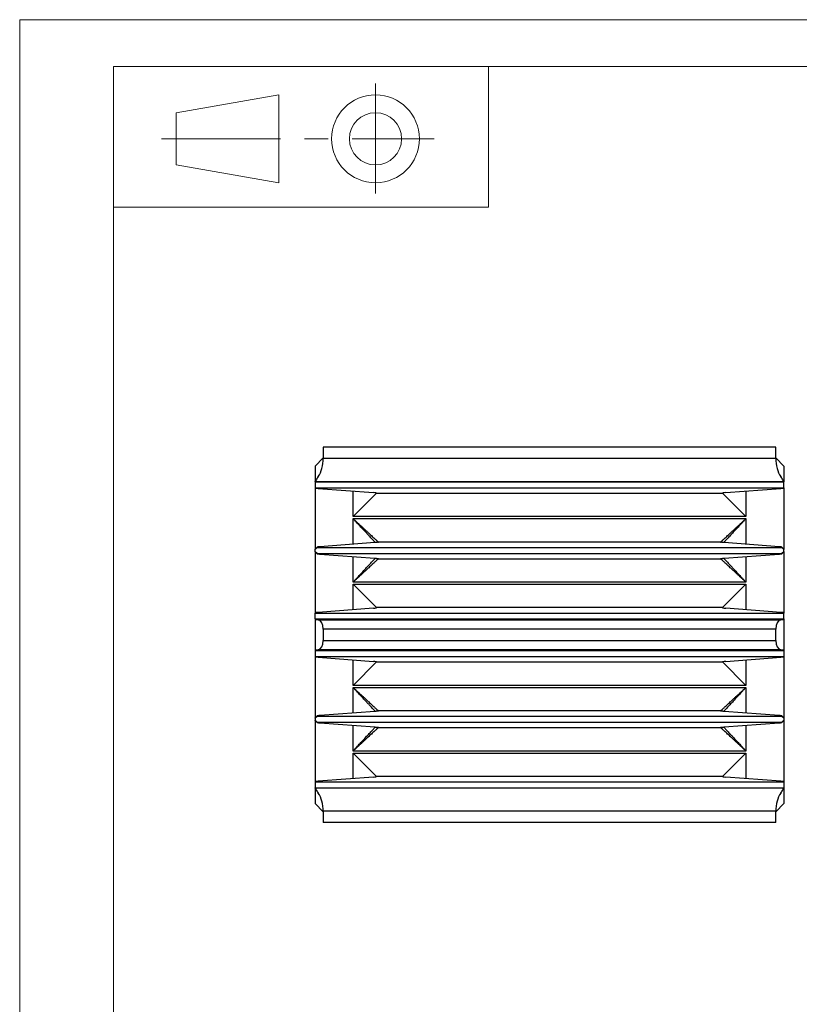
# Model space of a CAD drawing. Header units: millimetres. Extents: x 0 to 297, y 0 to 210.
# Tile 2 of 5: x 0 to 83, y 105 to 210. Entities that reach past the tile are written whole.
import ezdxf

# ---------------------------------------------------------------- set-up
doc = ezdxf.new("R2010")
doc.units = ezdxf.units.MM
doc.linetypes.add('CENTERX2', pattern=[20.32, 12.7, -2.54, 2.54, -2.54])

msp = doc.modelspace()

# ---------------------------------------------------------------- linework, layer by layer
at = {"color": 7, "linetype": 'Continuous', "lineweight": 18}
for p, q in [((0, 210), (297, 210)), ((0, 210), (0, 0)), ((10, 205), (292, 205)), ((10, 205), (10, 5)), ((10, 205), (50, 205)), ((10, 205), (10, 189.99447)), ((50, 205), (50, 189.99447)), ((16.70221, 200.08496), (27.63667, 201.9866)), ((27.63667, 201.9866), (27.63667, 192.61421)), ((16.70221, 194.51585), (16.70221, 200.08496)), ((27.63667, 192.61421), (16.70221, 194.51585)), ((10, 189.99447), (50, 189.99447))]:
    msp.add_line(p, q, dxfattribs=at)
at = {"color": 7, "linetype": 'CENTERX2', "lineweight": 18}
for p, q in [((37.95989, 203.20909), (37.95989, 191.45964)), ((15.14014, 197.3004), (44.20815, 197.3004))]:
    msp.add_line(p, q, dxfattribs=at)
at = {"color": 7, "linetype": 'Continuous', "lineweight": 25}
for p, q in [((80.65545, 164.4037), (32.3875, 164.4037)), ((32.3875, 164.4037), (32.3875, 163.22797)), ((80.65545, 163.22797), (80.65545, 164.4037)), ((32.3875, 163.26972), (31.52147, 162.4037)), ((32.3875, 163.22797), (80.65545, 163.22797)), ((81.52147, 162.4037), (80.65545, 163.26972)), ((31.52147, 162.4037), (31.52147, 160.74986)), ((81.52147, 162.4037), (81.52147, 160.74986)), ((31.52147, 160.73035), (31.52147, 160.74986)), ((81.52147, 160.73035), (31.52147, 160.73035)), ((31.52147, 160.73035), (31.52147, 160.71681)), ((31.52147, 160.71681), (31.52147, 160.09059)), ((31.52147, 160.71681), (81.52147, 160.71681)), ((81.52147, 160.74986), (81.52147, 160.73035)), ((81.52147, 160.73035), (81.52147, 160.71681)), ((81.52147, 160.09059), (81.52147, 160.71681)), ((31.52147, 160.09059), (81.52147, 160.09059)), ((31.52147, 160.09059), (31.52147, 160.06738)), ((31.52147, 160.06738), (31.52147, 153.53983)), ((31.85641, 160.01269), (37.72799, 159.56776)), ((75.31496, 159.56776), (81.18654, 160.01269)), ((81.52147, 160.09059), (81.52147, 160.06738)), ((81.52147, 160.06738), (81.52147, 153.53983)), ((38.06053, 159.50829), (35.56292, 157.01068)), ((38.06053, 159.50829), (74.98241, 159.50829)), ((77.48002, 157.01068), (74.98241, 159.50829)), ((77.48002, 157.01068), (35.56292, 157.01068)), ((35.56292, 156.79672), (77.48002, 156.79672)), ((31.52147, 153.53983), (31.72147, 153.73963)), ((31.52147, 153.53983), (31.53461, 153.54384)), ((31.52147, 153.50423), (31.52147, 153.53983)), ((31.52147, 153.30317), (31.52147, 153.50423)), ((31.52147, 153.26757), (31.52147, 153.30317)), ((31.72367, 153.74403), (31.52349, 153.54387)), ((31.72147, 153.73963), (31.72147, 153.71681)), ((31.72147, 153.71681), (81.32147, 153.71681)), ((37.90119, 154.23488), (32.02961, 153.78995)), ((74.7826, 154.2991), (38.26034, 154.2991)), ((81.01333, 153.78995), (75.14175, 154.23488)), ((81.51945, 153.54387), (81.31927, 153.74403)), ((81.32147, 153.71681), (81.32147, 153.73963)), ((81.32147, 153.73963), (81.52147, 153.53983)), ((81.50834, 153.54384), (81.52147, 153.53983)), ((81.52147, 153.53983), (81.52147, 153.50423)), ((81.52147, 153.30317), (81.52147, 153.50423)), ((81.52147, 153.30317), (81.52147, 153.26757)), ((31.72147, 153.06776), (31.52147, 153.26757)), ((31.53461, 153.26356), (31.52147, 153.26757)), ((31.52147, 153.26757), (31.52147, 146.74002)), ((31.52349, 153.26353), (31.72367, 153.06337)), ((31.72147, 153.09059), (81.32147, 153.09059)), ((31.72147, 153.09059), (31.72147, 153.06776)), ((32.02961, 153.01745), (37.90119, 152.57252)), ((38.26034, 152.50829), (74.7826, 152.50829)), ((75.14175, 152.57252), (81.01333, 153.01745)), ((81.31927, 153.06337), (81.51945, 153.26353)), ((81.52147, 153.26757), (81.32147, 153.06776)), ((81.32147, 153.06776), (81.32147, 153.09059)), ((81.52147, 153.26757), (81.50834, 153.26356)), ((81.52147, 153.26757), (81.52147, 146.74002)), ((77.48002, 150.01068), (35.56292, 150.01068)), ((35.56292, 149.79672), (38.06053, 147.2991)), ((35.56292, 149.79672), (77.48002, 149.79672)), ((74.98241, 147.2991), (77.48002, 149.79672)), ((37.72799, 147.23964), (31.85641, 146.7947)), ((74.98241, 147.2991), (38.06053, 147.2991)), ((81.18654, 146.7947), (75.31496, 147.23964)), ((31.52147, 146.74002), (31.52147, 146.71681)), ((31.52147, 146.09059), (31.52147, 146.71681)), ((31.52147, 146.71681), (81.52147, 146.71681)), ((31.52147, 146.09059), (81.52147, 146.09059)), ((31.52147, 146.09059), (31.52147, 146.06738)), ((31.52147, 146.06738), (31.52147, 142.74002)), ((31.83579, 146.01429), (81.20716, 146.01429)), ((81.52147, 146.74002), (81.52147, 146.71681)), ((81.52147, 146.09059), (81.52147, 146.71681)), ((81.52147, 146.09059), (81.52147, 146.06738)), ((81.52147, 146.06738), (81.52147, 142.74002)), ((80.65545, 145.01524), (32.3875, 145.01524)), ((32.3875, 145.01524), (32.3875, 143.79216)), ((80.65545, 143.79216), (80.65545, 145.01524)), ((32.3875, 143.79216), (80.65545, 143.79216)), ((31.52147, 142.74002), (31.52147, 142.71681)), ((31.52147, 142.71681), (81.52147, 142.71681)), ((31.52147, 142.71681), (31.52147, 142.09059)), ((31.52147, 142.09059), (81.52147, 142.09059)), ((31.52147, 142.09059), (31.52147, 142.06738)), ((31.52147, 142.06738), (31.52147, 135.53983)), ((81.20716, 142.79311), (31.83579, 142.79311)), ((31.85641, 142.01269), (37.72799, 141.56776)), ((75.31496, 141.56776), (81.18654, 142.01269)), ((81.52147, 142.74002), (81.52147, 142.71681)), ((81.52147, 142.71681), (81.52147, 142.09059)), ((81.52147, 142.09059), (81.52147, 142.06738)), ((81.52147, 142.06738), (81.52147, 135.53983)), ((38.06053, 141.50829), (35.56292, 139.01068)), ((38.06053, 141.50829), (74.98241, 141.50829)), ((77.48002, 139.01068), (74.98241, 141.50829)), ((77.48002, 139.01068), (35.56292, 139.01068)), ((35.56292, 138.79672), (77.48002, 138.79672)), ((31.52147, 135.53983), (31.72147, 135.73963)), ((31.52147, 135.53983), (31.53461, 135.54384)), ((31.52147, 135.50423), (31.52147, 135.53983)), ((31.52147, 135.50423), (31.52147, 135.30317)), ((31.72367, 135.74403), (31.52349, 135.54387)), ((31.72147, 135.73963), (31.72147, 135.71681)), ((31.72147, 135.71681), (81.32147, 135.71681)), ((37.90119, 136.23488), (32.02961, 135.78995)), ((74.7826, 136.2991), (38.26034, 136.2991)), ((81.01333, 135.78995), (75.14175, 136.23488)), ((81.51945, 135.54387), (81.31927, 135.74403)), ((81.32147, 135.73963), (81.52147, 135.53983)), ((81.32147, 135.71681), (81.32147, 135.73963)), ((81.50834, 135.54384), (81.52147, 135.53983)), ((81.52147, 135.53983), (81.52147, 135.50423)), ((81.52147, 135.50423), (81.52147, 135.30317)), ((31.52147, 135.26757), (31.52147, 135.30317)), ((31.72147, 135.06776), (31.52147, 135.26757)), ((31.53461, 135.26356), (31.52147, 135.26757)), ((31.52147, 135.26757), (31.52147, 128.74002)), ((31.52349, 135.26353), (31.72367, 135.06337)), ((31.72147, 135.09059), (81.32147, 135.09059)), ((31.72147, 135.09059), (31.72147, 135.06776)), ((32.02961, 135.01745), (37.90119, 134.57252)), ((38.26034, 134.50829), (74.7826, 134.50829)), ((75.14175, 134.57252), (81.01333, 135.01745)), ((81.31927, 135.06337), (81.51945, 135.26353)), ((81.52147, 135.26757), (81.32147, 135.06776)), ((81.32147, 135.06776), (81.32147, 135.09059)), ((81.52147, 135.26757), (81.50834, 135.26356)), ((81.52147, 135.30317), (81.52147, 135.26757)), ((81.52147, 135.26757), (81.52147, 128.74002)), ((77.48002, 132.01068), (35.56292, 132.01068)), ((35.56292, 131.79672), (38.06053, 129.2991)), ((35.56292, 131.79672), (77.48002, 131.79672)), ((74.98241, 129.2991), (77.48002, 131.79672)), ((37.72799, 129.23964), (31.85641, 128.7947)), ((74.98241, 129.2991), (38.06053, 129.2991)), ((81.18654, 128.7947), (75.31496, 129.23964)), ((31.52147, 128.74002), (31.52147, 128.71681)), ((31.52147, 128.71681), (81.52147, 128.71681)), ((31.52147, 128.71681), (31.52147, 128.09059)), ((81.52147, 128.74002), (81.52147, 128.71681)), ((81.52147, 128.71681), (81.52147, 128.09059)), ((31.52147, 128.09059), (81.52147, 128.09059)), ((31.52147, 128.09059), (31.52147, 128.07704)), ((31.52147, 128.07704), (81.52147, 128.07704)), ((31.52147, 128.05754), (31.52147, 128.07704)), ((31.52147, 128.05754), (31.52147, 126.4037)), ((81.52147, 128.09059), (81.52147, 128.07704)), ((81.52147, 128.07704), (81.52147, 128.05754)), ((81.52147, 128.05754), (81.52147, 126.4037)), ((31.52147, 126.4037), (32.3875, 125.53767)), ((80.65545, 125.53767), (81.52147, 126.4037)), ((80.65545, 125.57943), (32.3875, 125.57943)), ((32.3875, 125.57943), (32.3875, 124.4037)), ((80.65545, 124.4037), (80.65545, 125.57943)), ((80.65545, 124.4037), (32.3875, 124.4037))]:
    msp.add_line(p, q, dxfattribs=at)
at = {"color": 1, "linetype": 'Continuous', "lineweight": 25}
for p, q in [((35.56292, 157.01068), (35.56292, 159.73182)), ((77.48002, 159.73182), (77.48002, 157.01068)), ((35.56292, 154.05769), (35.56292, 156.79672)), ((77.48002, 156.79672), (77.48002, 154.05769)), ((35.56292, 150.01068), (35.56292, 152.74971)), ((77.48002, 152.74971), (77.48002, 150.01068)), ((35.56292, 147.07557), (35.56292, 149.79672)), ((77.48002, 149.79672), (77.48002, 147.07557)), ((35.56292, 139.01068), (35.56292, 141.73182)), ((77.48002, 141.73182), (77.48002, 139.01068)), ((35.56292, 136.05769), (35.56292, 138.79672)), ((77.48002, 138.79672), (77.48002, 136.05769)), ((35.56292, 132.01068), (35.56292, 134.74971)), ((77.48002, 134.74971), (77.48002, 132.01068)), ((35.56292, 129.07557), (35.56292, 131.79672)), ((77.48002, 131.79672), (77.48002, 129.07557))]:
    msp.add_line(p, q, dxfattribs=at)
at = {"color": 7, "linetype": 'Continuous', "lineweight": 18}
for radius in [4.6862, 2.78455]:
    msp.add_circle((37.95989, 197.3004), radius, dxfattribs=at)
at = {"color": 7, "linetype": 'Continuous', "lineweight": 25}
for centre, major_axis, ratio, start_param, end_param in [((30.94412, 163.22797), (0, 2.5), 0.577350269, 3.825789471, 4.71238898), ((82.09882, 163.22797), (0, 2.5), 0.577350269, 1.570796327, 2.457395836), ((34.02147, 160.06738), (2.5, 0), 0.04375, 3.141592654, 3.665191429), ((79.02147, 160.06738), (2.5, 0), 0.04375, 5.759586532, 6.283185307), ((35.56292, 159.51307), (2.5, 0), 0.04375, 6.239463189, 6.806784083), ((77.48002, 159.51307), (2.5, 0), 0.04375, 2.617993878, 3.185314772), ((31.40806, 153.4037), (0.31334, 0.31334), 0.021864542, 5.060792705, 6.261324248), ((31.40806, 153.4037), (0.31334, -0.31334), 0.021864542, 0.021861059, 1.222392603), ((81.63488, 153.4037), (-0.31334, 0.31334), 0.021864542, 0.021861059, 1.222392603), ((81.63488, 153.4037), (0.31334, 0.31334), 0.021864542, 1.919200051, 3.119731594), ((35.56292, 147.29432), (2.5, 0), 0.04375, 5.759586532, 6.326907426), ((77.48002, 147.29432), (2.5, 0), 0.04375, 3.097870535, 3.665191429), ((34.02147, 146.74002), (2.5, 0), 0.04375, 2.617993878, 3.141592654), ((34.02147, 146.06738), (2.5, 0), 0.04375, 3.141592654, 3.648450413), ((31.81015, 145.01524), (0, 1), 0.577350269, 4.71238898, 6.202972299), ((81.2328, 145.01524), (0, 1), 0.577350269, 0.080213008, 1.570796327), ((79.02147, 146.74002), (2.5, 0), 0.04375, 0, 0.523598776), ((79.02147, 146.06738), (2.5, 0), 0.04375, 5.776327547, 6.283185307), ((31.81015, 143.79216), (0, 1), 0.577350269, 3.221805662, 4.71238898), ((81.2328, 143.79216), (0, 1), 0.577350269, 1.570796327, 3.061379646), ((34.02147, 142.74002), (2.5, 0), 0.04375, 2.634734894, 3.141592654), ((34.02147, 142.06738), (2.5, 0), 0.04375, 3.141592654, 3.665191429), ((79.02147, 142.06738), (2.5, 0), 0.04375, 5.759586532, 6.283185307), ((79.02147, 142.74002), (2.5, 0), 0.04375, 0, 0.50685776), ((35.56292, 141.51307), (2.5, 0), 0.04375, 6.239463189, 6.806784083), ((77.48002, 141.51307), (2.5, 0), 0.04375, 2.617993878, 3.185314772), ((31.40806, 135.4037), (0.31334, 0.31334), 0.021864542, 5.060792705, 6.261324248), ((81.63488, 135.4037), (0.31334, -0.31334), 0.021864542, 3.163453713, 4.363985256), ((31.40806, 135.4037), (-0.31334, 0.31334), 0.021864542, 3.163453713, 4.363985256), ((81.63488, 135.4037), (0.31334, 0.31334), 0.021864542, 1.919200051, 3.119731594), ((35.56292, 129.29432), (2.5, 0), 0.04375, 5.759586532, 6.326907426), ((77.48002, 129.29432), (2.5, 0), 0.04375, 3.097870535, 3.665191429), ((34.02147, 128.74002), (2.5, 0), 0.04375, 2.617993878, 3.141592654), ((79.02147, 128.74002), (2.5, 0), 0.04375, 0, 0.523598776), ((30.94412, 125.57943), (0, 2.5), 0.577350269, 4.71238898, 5.59898849), ((82.09882, 125.57943), (0, 2.5), 0.577350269, 0.684196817, 1.570796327)]:
    msp.add_ellipse(centre, major_axis=major_axis, ratio=ratio, start_param=start_param, end_param=end_param, dxfattribs=at)
for points, knots in [([(31.85641, 161.29065), (31.75828, 161.15202), (31.6751, 161.034), (31.555, 160.84614), (31.52147, 160.78171), (31.52147, 160.74986)], [0, 0, 0, 0, 0.5, 0.5, 1, 1, 1, 1]), ([(81.52147, 160.74986), (81.52147, 160.78171), (81.48786, 160.84628), (81.36773, 161.03416), (81.28465, 161.15204), (81.18654, 161.29065)], [0, 0, 0, 0, 0.5, 0.5, 1, 1, 1, 1]), ([(37.9324, 154.23769), (37.90383, 154.26854), (37.82409, 154.35466), (37.64756, 154.54531), (37.45612, 154.75207), (37.27213, 154.95077), (37.04802, 155.19281), (36.78065, 155.48158), (36.5336, 155.74838), (36.31601, 155.98339), (36.13412, 156.17982), (35.94736, 156.38153), (35.75667, 156.58746), (35.62758, 156.72689), (35.56292, 156.79672)], [0, 0, 0, 0, 0.073677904, 0.205650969, 0.275552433, 0.348068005, 0.448287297, 0.552916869, 0.661729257, 0.727503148, 0.794041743, 0.860945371, 0.930362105, 1, 1, 1, 1]), ([(35.56292, 156.79672), (35.60586, 156.75696), (35.69169, 156.67749), (35.86273, 156.51912), (36.07473, 156.32282), (36.32484, 156.09123), (36.56807, 155.86603), (36.80221, 155.64922), (37.02516, 155.44279), (37.2349, 155.24859), (37.42953, 155.06838), (37.6073, 154.90377), (37.76659, 154.75628), (37.90594, 154.62725), (38.02406, 154.51788), (38.1045, 154.4434), (38.15682, 154.39496), (38.20045, 154.35456), (38.24182, 154.31625), (38.25421, 154.30478), (38.26034, 154.2991)], [0, 0, 0, 0, 0.036673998, 0.073302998, 0.146238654, 0.218465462, 0.289650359, 0.359481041, 0.427681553, 0.494013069, 0.558289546, 0.62038435, 0.680240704, 0.737881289, 0.793416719, 0.847051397, 0.873315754, 0.899111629, 0.950050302, 1, 1, 1, 1]), ([(74.7826, 154.2991), (74.78506, 154.30138), (74.79, 154.30596), (74.80518, 154.32001), (74.82605, 154.33934), (74.85311, 154.36439), (74.88615, 154.39498), (74.93842, 154.44339), (75.01889, 154.51789), (75.137, 154.62725), (75.27635, 154.75628), (75.43564, 154.90377), (75.61341, 155.06838), (75.80805, 155.24859), (76.01778, 155.44279), (76.24073, 155.64922), (76.47487, 155.86603), (76.71811, 156.09123), (76.96821, 156.32282), (77.18021, 156.51912), (77.35125, 156.67749), (77.43708, 156.75696), (77.48002, 156.79672)], [0, 0, 0, 0, 0.024893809, 0.049973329, 0.07530205, 0.10094161, 0.126728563, 0.152998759, 0.206630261, 0.262162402, 0.319799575, 0.379652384, 0.441743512, 0.506016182, 0.572343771, 0.640540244, 0.710366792, 0.781547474, 0.853770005, 0.926701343, 0.963328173, 1, 1, 1, 1]), ([(77.48002, 156.79672), (77.41538, 156.7269), (77.28629, 156.58749), (77.09561, 156.38157), (76.90885, 156.17985), (76.72695, 155.98341), (76.46217, 155.69744), (76.12857, 155.33715), (75.7521, 154.93056), (75.44077, 154.59433), (75.21898, 154.35479), (75.13915, 154.26857), (75.11055, 154.23769)], [0, 0, 0, 0, 0.069649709, 0.139089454, 0.206015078, 0.27257954, 0.338382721, 0.499523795, 0.651973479, 0.794280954, 0.926297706, 1, 1, 1, 1]), ([(32.02961, 153.78995), (32.00537, 153.78803), (31.95684, 153.78418), (31.89221, 153.77788), (31.83964, 153.77171), (31.79459, 153.76509), (31.76262, 153.75897), (31.73892, 153.75247), (31.72432, 153.74622), (31.72242, 153.74183), (31.72147, 153.73963)], [0, 0, 0, 0, 0.1248604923, 0.2499750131, 0.392820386, 0.499969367, 0.6428244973, 0.7499792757, 0.8749891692, 1, 1, 1, 1]), ([(38.26034, 154.2991), (38.26162, 154.29725), (38.26419, 154.29353), (38.26037, 154.28794), (38.2494, 154.28144), (38.22666, 154.27405), (38.18778, 154.26585), (38.13566, 154.25778), (38.07068, 154.2499), (38.00587, 154.24351), (37.94823, 154.23853), (37.91689, 154.2361), (37.90119, 154.23488)], [0, 0, 0, 0, 0.0832864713, 0.1665696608, 0.2500354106, 0.3750366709, 0.5000351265, 0.6250296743, 0.7500192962, 0.8750031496, 0.9374291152, 1, 1, 1, 1]), ([(75.14175, 154.23488), (75.12099, 154.2365), (75.07947, 154.23975), (75.02393, 154.24478), (74.96507, 154.25077), (74.90728, 154.25778), (74.85516, 154.26585), (74.81628, 154.27405), (74.79072, 154.28236), (74.78085, 154.28933), (74.77939, 154.29492), (74.78153, 154.29771), (74.7826, 154.2991)], [0, 0, 0, 0, 0.0832682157, 0.1665362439, 0.249990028, 0.3749796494, 0.4999741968, 0.6249726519, 0.7499739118, 0.8749769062, 0.9374151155, 1, 1, 1, 1]), ([(81.32147, 153.73963), (81.32052, 153.74183), (81.31862, 153.74622), (81.30259, 153.75309), (81.27751, 153.75959), (81.24093, 153.7663), (81.19868, 153.7723), (81.14487, 153.77845), (81.08614, 153.78418), (81.0376, 153.78803), (81.01333, 153.78995)], [0, 0, 0, 0, 0.124886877, 0.250020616, 0.392878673, 0.500030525, 0.642880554, 0.75002488, 0.875015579, 1, 1, 1, 1]), ([(31.72147, 153.06776), (31.72242, 153.06557), (31.72432, 153.06118), (31.74035, 153.05431), (31.76543, 153.04781), (31.80201, 153.0411), (31.84426, 153.0351), (31.89807, 153.02895), (31.95681, 153.02322), (32.00535, 153.01937), (32.02961, 153.01745)], [0, 0, 0, 0, 0.124886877, 0.250020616, 0.392878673, 0.500030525, 0.642880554, 0.75002488, 0.875015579, 1, 1, 1, 1]), ([(35.56292, 150.01068), (35.62757, 150.0805), (35.75665, 150.21991), (35.94733, 150.42583), (36.13409, 150.62754), (36.31599, 150.82399), (36.58077, 151.10996), (36.91437, 151.47025), (37.29084, 151.87684), (37.60217, 152.21307), (37.82397, 152.45261), (37.9038, 152.53882), (37.9324, 152.56971)], [0, 0, 0, 0, 0.069649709, 0.139089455, 0.206015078, 0.27257954, 0.338382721, 0.499523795, 0.651973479, 0.794280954, 0.926297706, 1, 1, 1, 1]), ([(38.26034, 152.50829), (38.25788, 152.50601), (38.25294, 152.50144), (38.23776, 152.48739), (38.21689, 152.46806), (38.18984, 152.44301), (38.1568, 152.41242), (38.10452, 152.36401), (38.02406, 152.28951), (37.90594, 152.18015), (37.76659, 152.05112), (37.6073, 151.90362), (37.42953, 151.73902), (37.2349, 151.55881), (37.02516, 151.3646), (36.80221, 151.15818), (36.56807, 150.94137), (36.32484, 150.71616), (36.07473, 150.48458), (35.86273, 150.28828), (35.69169, 150.12991), (35.60586, 150.05044), (35.56292, 150.01068)], [0, 0, 0, 0, 0.024893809, 0.049973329, 0.07530205, 0.10094161, 0.126728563, 0.152998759, 0.206630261, 0.262162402, 0.319799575, 0.379652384, 0.441743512, 0.506016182, 0.572343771, 0.640540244, 0.710366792, 0.781547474, 0.853770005, 0.926701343, 0.963328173, 1, 1, 1, 1]), ([(37.90119, 152.57252), (37.92195, 152.5709), (37.96347, 152.56765), (38.01901, 152.56262), (38.07788, 152.55663), (38.13566, 152.54962), (38.18778, 152.54155), (38.22667, 152.53334), (38.25223, 152.52504), (38.26209, 152.51807), (38.26355, 152.51248), (38.26141, 152.50969), (38.26034, 152.50829)], [0, 0, 0, 0, 0.083268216, 0.166536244, 0.249990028, 0.374979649, 0.499974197, 0.624972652, 0.749973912, 0.874976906, 0.937415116, 1, 1, 1, 1]), ([(74.7826, 152.50829), (74.78132, 152.51015), (74.77876, 152.51387), (74.78258, 152.51946), (74.79354, 152.52596), (74.81628, 152.53334), (74.85516, 152.54155), (74.90728, 152.54962), (74.97227, 152.5575), (75.03707, 152.56389), (75.09471, 152.56887), (75.12606, 152.5713), (75.14175, 152.57252)], [0, 0, 0, 0, 0.083286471, 0.166569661, 0.250035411, 0.375036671, 0.500035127, 0.625029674, 0.750019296, 0.87500315, 0.937429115, 1, 1, 1, 1]), ([(77.48002, 150.01068), (77.43708, 150.05044), (77.35125, 150.12991), (77.18021, 150.28828), (76.96821, 150.48458), (76.71811, 150.71616), (76.47487, 150.94137), (76.24073, 151.15818), (76.01778, 151.3646), (75.80805, 151.55881), (75.61341, 151.73902), (75.43564, 151.90362), (75.27635, 152.05112), (75.137, 152.18014), (75.01888, 152.28951), (74.93844, 152.36399), (74.88612, 152.41244), (74.84249, 152.45284), (74.80113, 152.49115), (74.78874, 152.50262), (74.7826, 152.50829)], [0, 0, 0, 0, 0.036673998, 0.073302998, 0.146238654, 0.218465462, 0.289650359, 0.359481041, 0.427681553, 0.494013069, 0.558289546, 0.62038435, 0.680240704, 0.737881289, 0.793416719, 0.847051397, 0.873315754, 0.899111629, 0.950050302, 1, 1, 1, 1]), ([(75.11055, 152.56971), (75.13912, 152.53886), (75.21886, 152.45274), (75.39538, 152.26209), (75.58683, 152.05533), (75.77081, 151.85663), (75.99493, 151.61458), (76.26229, 151.32582), (76.50934, 151.05902), (76.72693, 150.82401), (76.90882, 150.62757), (77.09558, 150.42587), (77.28627, 150.21993), (77.41537, 150.08051), (77.48002, 150.01068)], [0, 0, 0, 0, 0.073677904, 0.205650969, 0.275552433, 0.348068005, 0.448287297, 0.552916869, 0.661729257, 0.727503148, 0.794041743, 0.860945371, 0.930362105, 1, 1, 1, 1]), ([(81.01333, 153.01745), (81.03757, 153.01937), (81.08611, 153.02322), (81.15074, 153.02952), (81.2033, 153.03569), (81.24835, 153.04231), (81.28033, 153.04843), (81.30403, 153.05493), (81.31863, 153.06118), (81.32052, 153.06557), (81.32147, 153.06776)], [0, 0, 0, 0, 0.124860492, 0.249975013, 0.392820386, 0.499969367, 0.642824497, 0.749979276, 0.874989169, 1, 1, 1, 1]), ([(37.9324, 136.23769), (37.90383, 136.26854), (37.82409, 136.35466), (37.64756, 136.54531), (37.45612, 136.75207), (37.27213, 136.95077), (37.04802, 137.19281), (36.78065, 137.48158), (36.5336, 137.74838), (36.31601, 137.98339), (36.13412, 138.17982), (35.94736, 138.38153), (35.75667, 138.58746), (35.62758, 138.72689), (35.56292, 138.79672)], [0, 0, 0, 0, 0.073677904, 0.205650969, 0.275552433, 0.348068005, 0.448287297, 0.552916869, 0.661729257, 0.727503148, 0.794041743, 0.860945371, 0.930362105, 1, 1, 1, 1]), ([(35.56292, 138.79672), (35.60586, 138.75696), (35.69169, 138.67749), (35.86273, 138.51912), (36.07473, 138.32282), (36.32484, 138.09123), (36.56807, 137.86603), (36.80221, 137.64922), (37.02516, 137.44279), (37.2349, 137.24859), (37.42953, 137.06838), (37.6073, 136.90377), (37.76659, 136.75628), (37.90594, 136.62725), (38.02406, 136.51788), (38.1045, 136.4434), (38.15682, 136.39496), (38.20045, 136.35456), (38.24182, 136.31625), (38.25421, 136.30478), (38.26034, 136.2991)], [0, 0, 0, 0, 0.036673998, 0.073302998, 0.146238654, 0.218465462, 0.289650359, 0.359481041, 0.427681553, 0.494013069, 0.558289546, 0.62038435, 0.680240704, 0.737881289, 0.793416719, 0.847051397, 0.873315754, 0.899111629, 0.950050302, 1, 1, 1, 1]), ([(74.7826, 136.2991), (74.78506, 136.30138), (74.79, 136.30596), (74.80518, 136.32001), (74.82605, 136.33934), (74.85311, 136.36439), (74.88615, 136.39498), (74.93842, 136.44339), (75.01889, 136.51789), (75.137, 136.62725), (75.27635, 136.75628), (75.43564, 136.90377), (75.61341, 137.06838), (75.80805, 137.24859), (76.01778, 137.44279), (76.24073, 137.64922), (76.47487, 137.86603), (76.71811, 138.09123), (76.96821, 138.32282), (77.18021, 138.51912), (77.35125, 138.67749), (77.43708, 138.75696), (77.48002, 138.79672)], [0, 0, 0, 0, 0.024893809, 0.049973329, 0.07530205, 0.10094161, 0.126728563, 0.152998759, 0.206630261, 0.262162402, 0.319799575, 0.379652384, 0.441743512, 0.506016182, 0.572343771, 0.640540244, 0.710366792, 0.781547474, 0.853770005, 0.926701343, 0.963328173, 1, 1, 1, 1]), ([(77.48002, 138.79672), (77.41538, 138.7269), (77.28629, 138.58749), (77.09561, 138.38157), (76.90885, 138.17985), (76.72695, 137.98341), (76.46217, 137.69744), (76.12857, 137.33715), (75.7521, 136.93056), (75.44077, 136.59433), (75.21898, 136.35479), (75.13915, 136.26857), (75.11055, 136.23769)], [0, 0, 0, 0, 0.069649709, 0.139089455, 0.206015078, 0.27257954, 0.338382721, 0.499523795, 0.651973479, 0.794280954, 0.926297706, 1, 1, 1, 1]), ([(32.02961, 135.78995), (32.00537, 135.78803), (31.95684, 135.78418), (31.89221, 135.77788), (31.83964, 135.77171), (31.79459, 135.76509), (31.76262, 135.75897), (31.73892, 135.75247), (31.72432, 135.74622), (31.72242, 135.74183), (31.72147, 135.73963)], [0, 0, 0, 0, 0.124860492, 0.249975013, 0.392820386, 0.499969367, 0.642824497, 0.749979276, 0.874989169, 1, 1, 1, 1]), ([(38.26034, 136.2991), (38.26162, 136.29725), (38.26419, 136.29353), (38.26037, 136.28794), (38.2494, 136.28144), (38.22666, 136.27405), (38.18778, 136.26585), (38.13566, 136.25778), (38.07068, 136.2499), (38.00587, 136.24351), (37.94823, 136.23853), (37.91689, 136.2361), (37.90119, 136.23488)], [0, 0, 0, 0, 0.083286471, 0.166569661, 0.250035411, 0.375036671, 0.500035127, 0.625029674, 0.750019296, 0.87500315, 0.937429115, 1, 1, 1, 1]), ([(75.14175, 136.23488), (75.12099, 136.2365), (75.07947, 136.23975), (75.02393, 136.24478), (74.96507, 136.25077), (74.90728, 136.25778), (74.85516, 136.26585), (74.81628, 136.27405), (74.79072, 136.28236), (74.78085, 136.28933), (74.77939, 136.29492), (74.78153, 136.29771), (74.7826, 136.2991)], [0, 0, 0, 0, 0.083268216, 0.166536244, 0.249990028, 0.374979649, 0.499974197, 0.624972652, 0.749973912, 0.874976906, 0.937415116, 1, 1, 1, 1]), ([(81.32147, 135.73963), (81.32052, 135.74183), (81.31862, 135.74622), (81.30259, 135.75309), (81.27751, 135.75959), (81.24093, 135.7663), (81.19868, 135.7723), (81.14487, 135.77845), (81.08614, 135.78418), (81.0376, 135.78803), (81.01333, 135.78995)], [0, 0, 0, 0, 0.124886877, 0.250020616, 0.392878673, 0.500030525, 0.642880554, 0.75002488, 0.875015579, 1, 1, 1, 1]), ([(31.72147, 135.06776), (31.72242, 135.06557), (31.72432, 135.06118), (31.74035, 135.05431), (31.76543, 135.04781), (31.80201, 135.0411), (31.84426, 135.0351), (31.89807, 135.02895), (31.95681, 135.02322), (32.00535, 135.01937), (32.02961, 135.01745)], [0, 0, 0, 0, 0.124886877, 0.250020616, 0.392878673, 0.500030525, 0.642880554, 0.75002488, 0.875015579, 1, 1, 1, 1]), ([(35.56292, 132.01068), (35.62757, 132.0805), (35.75665, 132.21991), (35.94733, 132.42583), (36.13409, 132.62754), (36.31599, 132.82399), (36.58077, 133.10996), (36.91437, 133.47025), (37.29084, 133.87684), (37.60217, 134.21307), (37.82397, 134.45261), (37.9038, 134.53882), (37.9324, 134.56971)], [0, 0, 0, 0, 0.069649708, 0.139089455, 0.206015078, 0.27257954, 0.338382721, 0.499523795, 0.651973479, 0.794280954, 0.926297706, 1, 1, 1, 1]), ([(38.26034, 134.50829), (38.25788, 134.50601), (38.25294, 134.50144), (38.23776, 134.48739), (38.21689, 134.46806), (38.18984, 134.44301), (38.1568, 134.41242), (38.10452, 134.36401), (38.02406, 134.28951), (37.90594, 134.18015), (37.76659, 134.05112), (37.6073, 133.90362), (37.42953, 133.73902), (37.2349, 133.55881), (37.02516, 133.3646), (36.80221, 133.15818), (36.56807, 132.94137), (36.32484, 132.71616), (36.07473, 132.48458), (35.86273, 132.28828), (35.69169, 132.12991), (35.60586, 132.05044), (35.56292, 132.01068)], [0, 0, 0, 0, 0.024893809, 0.049973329, 0.07530205, 0.10094161, 0.126728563, 0.152998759, 0.206630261, 0.262162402, 0.319799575, 0.379652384, 0.441743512, 0.506016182, 0.572343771, 0.640540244, 0.710366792, 0.781547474, 0.853770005, 0.926701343, 0.963328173, 1, 1, 1, 1]), ([(37.90119, 134.57252), (37.92195, 134.5709), (37.96347, 134.56765), (38.01901, 134.56262), (38.07788, 134.55663), (38.13566, 134.54962), (38.18778, 134.54155), (38.22667, 134.53334), (38.25223, 134.52504), (38.26209, 134.51807), (38.26355, 134.51248), (38.26141, 134.50969), (38.26034, 134.50829)], [0, 0, 0, 0, 0.0832682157, 0.1665362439, 0.249990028, 0.3749796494, 0.4999741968, 0.6249726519, 0.7499739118, 0.8749769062, 0.9374151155, 1, 1, 1, 1]), ([(74.7826, 134.50829), (74.78132, 134.51015), (74.77876, 134.51387), (74.78258, 134.51946), (74.79354, 134.52596), (74.81628, 134.53334), (74.85516, 134.54155), (74.90728, 134.54962), (74.97227, 134.5575), (75.03707, 134.56389), (75.09471, 134.56887), (75.12606, 134.5713), (75.14175, 134.57252)], [0, 0, 0, 0, 0.083286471, 0.166569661, 0.250035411, 0.375036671, 0.500035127, 0.625029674, 0.750019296, 0.87500315, 0.937429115, 1, 1, 1, 1]), ([(77.48002, 132.01068), (77.43708, 132.05044), (77.35125, 132.12991), (77.18021, 132.28828), (76.96821, 132.48458), (76.71811, 132.71616), (76.47487, 132.94137), (76.24073, 133.15818), (76.01778, 133.3646), (75.80805, 133.55881), (75.61341, 133.73902), (75.43564, 133.90362), (75.27635, 134.05112), (75.137, 134.18014), (75.01888, 134.28951), (74.93844, 134.36399), (74.88612, 134.41244), (74.84249, 134.45284), (74.80113, 134.49115), (74.78874, 134.50262), (74.7826, 134.50829)], [0, 0, 0, 0, 0.036673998, 0.073302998, 0.146238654, 0.218465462, 0.289650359, 0.359481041, 0.427681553, 0.494013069, 0.558289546, 0.62038435, 0.680240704, 0.737881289, 0.793416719, 0.847051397, 0.873315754, 0.899111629, 0.950050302, 1, 1, 1, 1]), ([(75.11055, 134.56971), (75.13912, 134.53886), (75.21886, 134.45274), (75.39538, 134.26209), (75.58683, 134.05533), (75.77081, 133.85663), (75.99493, 133.61458), (76.26229, 133.32582), (76.50934, 133.05902), (76.72693, 132.82401), (76.90882, 132.62757), (77.09558, 132.42587), (77.28627, 132.21993), (77.41537, 132.08051), (77.48002, 132.01068)], [0, 0, 0, 0, 0.073677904, 0.205650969, 0.275552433, 0.348068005, 0.448287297, 0.552916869, 0.661729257, 0.727503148, 0.794041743, 0.860945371, 0.930362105, 1, 1, 1, 1]), ([(81.01333, 135.01745), (81.03757, 135.01937), (81.08611, 135.02322), (81.15074, 135.02952), (81.2033, 135.03569), (81.24835, 135.04231), (81.28033, 135.04843), (81.30403, 135.05493), (81.31863, 135.06118), (81.32052, 135.06557), (81.32147, 135.06776)], [0, 0, 0, 0, 0.124860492, 0.249975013, 0.392820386, 0.499969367, 0.642824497, 0.749979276, 0.874989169, 1, 1, 1, 1]), ([(31.52147, 128.05754), (31.52147, 128.02569), (31.55509, 127.96112), (31.67521, 127.77324), (31.75829, 127.65536), (31.85641, 127.51675)], [0, 0, 0, 0, 0.5, 0.5, 1, 1, 1, 1]), ([(81.18654, 127.51675), (81.28466, 127.65538), (81.36784, 127.7734), (81.48794, 127.96126), (81.52147, 128.02569), (81.52147, 128.05754)], [0, 0, 0, 0, 0.5, 0.5, 1, 1, 1, 1])]:
    msp.add_open_spline(points, degree=3, knots=knots, dxfattribs=at)
for points in [[(31.83579, 146.01429), (31.84256, 146.01375), (31.84944, 146.013), (31.85641, 146.01203)], [(81.18654, 146.01203), (81.1935, 146.013), (81.20038, 146.01375), (81.20716, 146.01429)], [(31.85641, 142.79537), (31.84944, 142.7944), (31.84256, 142.79365), (31.83579, 142.79311)], [(81.20716, 142.79311), (81.20038, 142.79365), (81.1935, 142.7944), (81.18654, 142.79537)]]:
    msp.add_open_spline(points, degree=3, dxfattribs=at)

doc.saveas('drawing.dxf')
